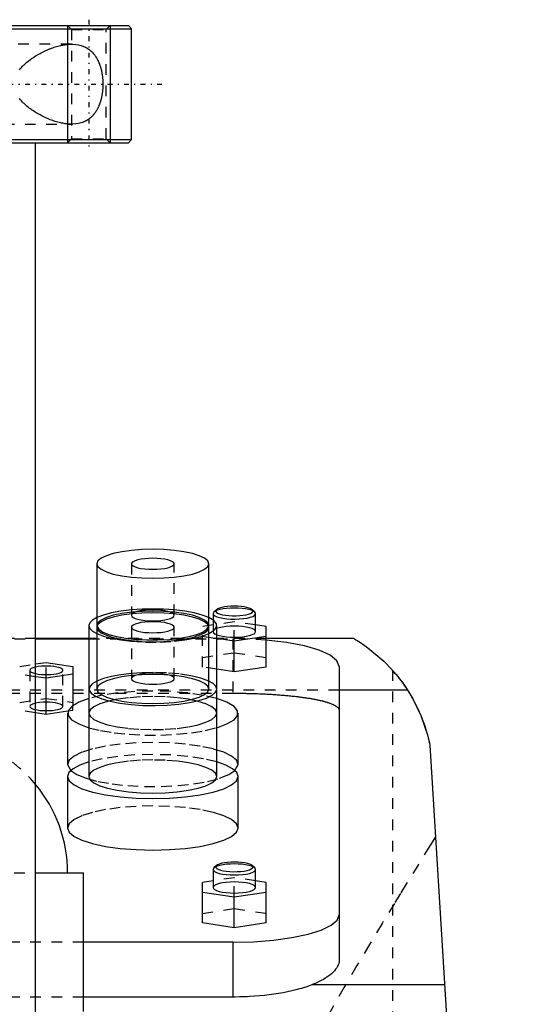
# Model space of a CAD drawing. Extents: x -90 to 90, y -1 to 703.
# Tile 7 of 7: x 9 to 57, y 592 to 685. Entities that reach past the tile are written whole.
import ezdxf

# ---------------------------------------------------------------- set-up
doc = ezdxf.new("R2010")
doc.units = 0
doc.linetypes.add('CENTER', pattern=[1.5, 0.45, -0.5, 0.05, -0.5])
doc.linetypes.add('DASHED', pattern=[2, 1, -1])
for name, color, linetype in [('AM_0', 7, 'CONTINUOUS'), ('AM_10', 7, 'CONTINUOUS'), ('AM_3', 7, 'DASHED'), ('AM_7', 7, 'CENTER')]:
    doc.layers.add(name, color=color, linetype=linetype)

msp = doc.modelspace()

# ---------------------------------------------------------------- linework, layer by layer
at = {"layer": 'AM_0', "color": 7, "linetype": 'CONTINUOUS'}
for p, q in [((-18.7, 684), (18.7, 684)), ((0.75, 683.7), (19, 683.7)), ((19, 683.7), (18.7, 684)), ((19, 673.3), (19, 683.7)), ((0.75, 673.3), (19, 673.3)), ((0.75, 673), (18.7, 673)), ((10, 589), (10, 673)), ((18.7, 673), (19, 673.3)), ((15.75, 633.506), (15.75, 627.71)), ((26.25, 627.71), (26.25, 633.506)), ((26.964, 629.198), (26.723, 628.974)), ((30.577, 628.974), (30.336, 629.198)), ((26.723, 628.974), (26.65, 628.835)), ((26.65, 628.835), (26.65, 628.233)), ((30.65, 627.145), (30.65, 628.835)), ((15, 627.71), (15, 613.547)), ((15.75, 627.71), (15.759, 627.633)), ((15.75, 627.553), (15.75, 621.758)), ((26.241, 627.633), (26.25, 627.71)), ((26.25, 621.758), (26.25, 627.553)), ((27, 613.547), (27, 627.71)), ((31.65, 627.616), (30.65, 627.765)), ((31.65, 623.822), (31.65, 627.616)), ((15, 626.5), (10, 626.5)), ((10, 626.47), (15, 626.47)), ((27, 626.518), (28.65, 626.271)), ((28.65, 626.271), (31.65, 626.719)), ((39.86, 626.5), (31.65, 626.5)), ((28.65, 623.374), (28.65, 626.271)), ((10, 624.107), (11, 624.257)), ((11, 624.257), (13.5, 623.883)), ((13.5, 623.883), (13.5, 620.221)), ((28.65, 623.374), (27, 623.62)), ((31.65, 623.822), (28.65, 623.374)), ((38.5, 623.882), (38.5, 596.365)), ((11, 622.763), (10, 622.912)), ((13.5, 623.136), (11, 622.763)), ((11, 619.382), (11, 622.763)), ((44.917, 621.65), (38.5, 621.65)), ((11, 619.382), (10, 619.531)), ((13.032, 619.686), (11, 619.382)), ((13, 619.5), (13, 614.671)), ((29, 614.671), (29, 619.5)), ((47, 616.5), (57, 453.55)), ((13, 614.671), (13.297, 614.112)), ((28.703, 614.112), (29, 614.671)), ((13, 613.547), (13, 608.718)), ((29, 608.718), (29, 613.547)), ((26.964, 605.192), (26.723, 604.968)), ((30.577, 604.968), (30.336, 605.192)), ((10.009, 604.5), (14.5, 604.5)), ((14.5, 591.5), (14.5, 604.5)), ((26.723, 604.968), (26.65, 604.829)), ((26.65, 604.829), (26.65, 603.139)), ((30.65, 604.829), (30.577, 604.968)), ((30.65, 603.139), (30.65, 604.829)), ((26.65, 603.76), (25.65, 603.61)), ((25.65, 599.816), (25.65, 603.61)), ((31.65, 603.61), (30.65, 603.76)), ((31.65, 599.816), (31.65, 603.61)), ((25.65, 602.714), (28.65, 602.266)), ((28.65, 602.266), (31.65, 602.714)), ((28.65, 599.368), (28.65, 602.266)), ((28.65, 599.368), (25.65, 599.816)), ((31.65, 599.816), (28.65, 599.368)), ((28.5, 598), (14.5, 598)), ((28.5, 598), (28.5, 592.859)), ((48.381, 594), (35.934, 594)), ((28.5, 592.859), (14.5, 592.859))]:
    msp.add_line(p, q, dxfattribs=at)
for points in [[(21, 634.865), (19.976, 634.839), (18.991, 634.761), (18.083, 634.636), (17.288, 634.467), (16.635, 634.261), (16.15, 634.026), (15.851, 633.771), (15.75, 633.506)], [(26.25, 633.506), (26.149, 633.771), (25.85, 634.026), (25.365, 634.261), (24.712, 634.467), (23.917, 634.636), (23.009, 634.761), (22.024, 634.839), (21, 634.865)], [(21, 634.024), (20.61, 634.014), (20.235, 633.984), (19.889, 633.936), (19.586, 633.872), (19.337, 633.794), (19.152, 633.704), (19.038, 633.607), (19, 633.506), (19.038, 633.405), (19.152, 633.308), (19.337, 633.218), (19.586, 633.14), (19.889, 633.076), (20.235, 633.028), (20.61, 632.998), (21, 632.988), (21.39, 632.998), (21.765, 633.028), (22.111, 633.076), (22.414, 633.14), (22.663, 633.218), (22.848, 633.308), (22.962, 633.405), (23, 633.506)], [(23, 633.506), (22.962, 633.607), (22.848, 633.704), (22.663, 633.794), (22.414, 633.872), (22.111, 633.936), (21.765, 633.984), (21.39, 634.014), (21, 634.024)], [(15.75, 633.506), (15.851, 633.241), (16.15, 632.986), (16.635, 632.751), (17.288, 632.545), (18.083, 632.376), (18.991, 632.251), (19.976, 632.173), (21, 632.147), (22.024, 632.173), (23.009, 632.251), (23.917, 632.376), (24.712, 632.545), (25.365, 632.751), (25.85, 632.986), (26.149, 633.241), (26.25, 633.506)], [(26.964, 629.198), (26.905, 629.111), (26.912, 629.024), (26.984, 628.938), (27.118, 628.858), (27.31, 628.785), (27.551, 628.724), (27.835, 628.676), (28.148, 628.642), (28.481, 628.626), (28.819, 628.626), (29.152, 628.642), (29.465, 628.676), (29.749, 628.724), (29.99, 628.785), (30.182, 628.858), (30.316, 628.938), (30.388, 629.024), (30.395, 629.111), (30.336, 629.198)], [(28.65, 629.529), (28.327, 629.522), (28.015, 629.498), (27.725, 629.461), (27.467, 629.41), (27.249, 629.348), (27.08, 629.276), (26.964, 629.198)], [(30.336, 629.198), (30.22, 629.276), (30.051, 629.348), (29.833, 629.41), (29.575, 629.461), (29.285, 629.498), (28.973, 629.522), (28.65, 629.529)], [(15.748, 628.461), (15.336, 628.223), (15.085, 627.97), (15, 627.71)], [(21, 628.912), (19.976, 628.886), (18.991, 628.809), (18.083, 628.683), (17.288, 628.514), (16.635, 628.308), (16.15, 628.073), (15.851, 627.818), (15.75, 627.553), (15.851, 627.288), (16.15, 627.033), (16.635, 626.798), (17.288, 626.592), (18.083, 626.423), (18.991, 626.298), (19.976, 626.22), (21, 626.194), (22.024, 626.22), (23.009, 626.298), (23.917, 626.423), (24.712, 626.592), (25.365, 626.798), (25.85, 627.033), (26.149, 627.288), (26.25, 627.553)], [(26.25, 627.553), (26.149, 627.818), (25.85, 628.073), (25.365, 628.308), (24.712, 628.514), (23.917, 628.683), (23.009, 628.809), (22.024, 628.886), (21, 628.912)], [(26.252, 626.96), (26.727, 627.247), (26.969, 627.554), (26.969, 627.867), (26.727, 628.173), (26.252, 628.461)], [(26.65, 628.835), (26.69, 628.732), (26.809, 628.633), (27.002, 628.542), (27.261, 628.462), (27.576, 628.398), (27.934, 628.352), (28.321, 628.324), (28.72, 628.318), (29.118, 628.332), (29.496, 628.366), (29.84, 628.419), (30.137, 628.489), (30.374, 628.572), (30.541, 628.667), (30.633, 628.768), (30.645, 628.871), (30.577, 628.974)], [(15, 627.71), (15.085, 627.45), (15.336, 627.198), (15.748, 626.96)], [(21, 628.071), (20.61, 628.061), (20.235, 628.031), (19.889, 627.984), (19.586, 627.919), (19.337, 627.841), (19.152, 627.751), (19.038, 627.654), (19, 627.553), (19.038, 627.452), (19.152, 627.355), (19.337, 627.266), (19.586, 627.187), (19.889, 627.123), (20.235, 627.075), (20.61, 627.045), (21, 627.036), (21.39, 627.045), (21.765, 627.075), (22.111, 627.123), (22.414, 627.187), (22.663, 627.266), (22.848, 627.355), (22.962, 627.452), (23, 627.553)], [(23, 627.553), (22.962, 627.654), (22.848, 627.751), (22.663, 627.841), (22.414, 627.919), (22.111, 627.984), (21.765, 628.031), (21.39, 628.061), (21, 628.071)], [(26.999, 626.852), (27.25, 626.775), (27.554, 626.711), (27.9, 626.665), (28.275, 626.636), (28.664, 626.627), (29.052, 626.637), (29.425, 626.667), (29.768, 626.715), (30.069, 626.78), (30.316, 626.858), (30.499, 626.947), (30.612, 627.044), (30.65, 627.145)], [(38.5, 623.882), (38.284, 624.417), (37.644, 624.929), (36.61, 625.396), (35.224, 625.798), (33.548, 626.116), (31.653, 626.338)], [(9.999, 623.203), (10.251, 623.158), (10.532, 623.127), (10.832, 623.111), (11.137, 623.11), (11.438, 623.125), (11.721, 623.155), (11.977, 623.198), (12.194, 623.254), (12.365, 623.32), (12.482, 623.393), (12.542, 623.47), (12.542, 623.549), (12.482, 623.627), (12.365, 623.7), (12.194, 623.766), (11.977, 623.821), (11.721, 623.865), (11.438, 623.895), (11.137, 623.909), (10.832, 623.909), (10.532, 623.892), (10.251, 623.861), (9.999, 623.816)], [(15.748, 622.508), (15.291, 622.235), (15.044, 621.945), (15.015, 621.647), (15.206, 621.354), (15.61, 621.075), (16.212, 620.822), (16.99, 620.603), (17.915, 620.426), (18.953, 620.298), (20.066, 620.224), (21.213, 620.206), (22.353, 620.245), (23.443, 620.339), (24.444, 620.486), (25.317, 620.679), (26.033, 620.912), (26.563, 621.176), (26.89, 621.461), (27, 621.758)], [(15.75, 621.758), (15.851, 621.493), (16.15, 621.238), (16.635, 621.003), (17.288, 620.797), (18.083, 620.628), (18.991, 620.502), (19.976, 620.425), (21, 620.399), (22.024, 620.425), (23.009, 620.502), (23.917, 620.628), (24.712, 620.797), (25.365, 621.003), (25.85, 621.238), (26.149, 621.493), (26.25, 621.758)], [(27, 621.758), (26.915, 622.018), (26.664, 622.27), (26.252, 622.508)], [(15, 620.87), (14.043, 620.522), (13.381, 620.132), (13.043, 619.714), (13.042, 619.288), (13.379, 618.87), (14.039, 618.48), (14.994, 618.132)], [(27.006, 618.132), (27.96, 618.479), (28.62, 618.87), (28.958, 619.287), (28.958, 619.713), (28.62, 620.13), (27.96, 620.521), (27.006, 620.868)], [(15, 614.917), (14.147, 614.615), (13.517, 614.279), (13.13, 613.919), (13, 613.547)], [(29, 613.547), (28.87, 613.919), (28.483, 614.279), (27.853, 614.615), (27, 614.917)], [(13, 613.547), (13.154, 613.143), (13.609, 612.755), (14.348, 612.397), (15.343, 612.083), (16.555, 611.826), (17.939, 611.634), (19.439, 611.516), (21, 611.477), (22.561, 611.516), (24.061, 611.634), (25.445, 611.826), (26.657, 612.083), (27.652, 612.397), (28.391, 612.755), (28.846, 613.143), (29, 613.547)], [(15, 613.547), (15.115, 613.244), (15.457, 612.953), (16.011, 612.684), (16.757, 612.449), (17.667, 612.256), (18.704, 612.113), (19.829, 612.024), (21, 611.994), (22.171, 612.024), (23.296, 612.113), (24.333, 612.256), (25.243, 612.449), (25.989, 612.684), (26.543, 612.953), (26.885, 613.244), (27, 613.547)], [(13, 608.718), (13.154, 608.314), (13.609, 607.926), (14.348, 607.568), (15.343, 607.254), (16.555, 606.996), (17.939, 606.805), (19.439, 606.687), (21, 606.647), (22.561, 606.687), (24.061, 606.805), (25.445, 606.996), (26.657, 607.254), (27.652, 607.568), (28.391, 607.926), (28.846, 608.314), (29, 608.718)], [(26.964, 605.192), (26.905, 605.103), (26.914, 605.013), (26.993, 604.926), (27.137, 604.843), (27.341, 604.77), (27.597, 604.709), (27.894, 604.662), (28.222, 604.632), (28.566, 604.618), (28.914, 604.623), (29.251, 604.646), (29.565, 604.685), (29.842, 604.739), (30.072, 604.807), (30.246, 604.885), (30.357, 604.971), (30.399, 605.06), (30.373, 605.15), (30.279, 605.237), (30.119, 605.317), (29.902, 605.387), (29.635, 605.445), (29.329, 605.488), (28.997, 605.515), (28.65, 605.524)], [(28.65, 605.524), (28.327, 605.516), (28.015, 605.493), (27.725, 605.455), (27.467, 605.405), (27.249, 605.342), (27.08, 605.271), (26.964, 605.192)], [(26.65, 604.829), (26.688, 604.728), (26.802, 604.631), (26.987, 604.542), (27.236, 604.463), (27.539, 604.399), (27.885, 604.351), (28.26, 604.322), (28.65, 604.312), (29.04, 604.322), (29.415, 604.351), (29.761, 604.399), (30.064, 604.463), (30.313, 604.542), (30.498, 604.631), (30.612, 604.728), (30.65, 604.829)], [(26.65, 603.139), (26.688, 603.038), (26.802, 602.941), (26.987, 602.851), (27.236, 602.773), (27.539, 602.709), (27.885, 602.661), (28.26, 602.631), (28.65, 602.621), (29.04, 602.631), (29.415, 602.661), (29.761, 602.709), (30.064, 602.773), (30.313, 602.851), (30.498, 602.941), (30.612, 603.038), (30.65, 603.139)], [(28.5, 598), (30.451, 598.05), (32.327, 598.197), (34.056, 598.436), (35.571, 598.758), (36.815, 599.15), (37.739, 599.598), (38.308, 600.083), (38.5, 600.588)]]:
    msp.add_lwpolyline(points, dxfattribs=at)
for points in [[(8.49, 679.852, 0), (8.579, 679.963, 0), (8.673, 680.071, 0), (8.77, 680.176, 0), (8.871, 680.278, 0), (8.922, 680.327, 0), (8.974, 680.376, 0), (9.079, 680.471, 0), (9.186, 680.562, 0), (9.293, 680.651, 0), (9.401, 680.735, 0), (9.509, 680.816, 0), (9.563, 680.856, 0), (9.617, 680.894, 0), (9.726, 680.969, 0), (9.836, 681.043, 0), (9.948, 681.115, 0), (10.062, 681.186, 0), (10.176, 681.254, 0), (10.234, 681.288, 0), (10.292, 681.321, 0), (10.409, 681.386, 0), (10.527, 681.448, 0), (10.645, 681.509, 0), (10.765, 681.568, 0), (10.884, 681.625, 0), (10.944, 681.652, 0), (11.004, 681.679, 0), (11.124, 681.731, 0), (11.245, 681.781, 0), (11.305, 681.806, 0), (11.365, 681.829, 0), (11.486, 681.875, 0), (11.606, 681.918, 0), (11.666, 681.938, 0), (11.726, 681.958, 0), (11.845, 681.996, 0), (11.964, 682.032, 0), (12.083, 682.065, 0), (12.2, 682.095, 0), (12.317, 682.123, 0), (12.375, 682.136, 0), (12.433, 682.148, 0), (12.548, 682.171, 0), (12.662, 682.19, 0), (12.775, 682.207, 0), (12.886, 682.221, 0), (12.996, 682.233, 0), (13.051, 682.237, 0), (13.105, 682.241, 0), (13.212, 682.247, 0), (13.318, 682.25, 0), (13.37, 682.25, 0)], [(13.37, 682.25, 0), (13.498, 682.248, 0), (13.757, 682.229, 0), (14.013, 682.19, 0), (14.14, 682.162, 0), (14.265, 682.128, 0), (14.409, 682.08, 0), (14.45, 682.065, 0), (14.49, 682.049, 0), (14.51, 682.041, 0), (14.53, 682.033, 0), (14.57, 682.016, 0), (14.609, 681.998, 0), (14.648, 681.979, 0), (14.687, 681.96, 0), (14.725, 681.94, 0), (14.744, 681.93, 0), (14.763, 681.919, 0), (14.801, 681.898, 0), (14.839, 681.876, 0), (14.876, 681.853, 0), (14.912, 681.829, 0), (14.949, 681.805, 0), (14.967, 681.792, 0), (14.985, 681.78, 0), (15.02, 681.754, 0), (15.055, 681.727, 0), (15.09, 681.7, 0), (15.124, 681.672, 0), (15.158, 681.644, 0), (15.175, 681.629, 0), (15.192, 681.614, 0), (15.225, 681.584, 0), (15.257, 681.554, 0), (15.289, 681.522, 0), (15.321, 681.49, 0), (15.352, 681.457, 0), (15.368, 681.441, 0), (15.383, 681.424, 0), (15.413, 681.39, 0), (15.443, 681.355, 0), (15.458, 681.338, 0), (15.472, 681.32, 0), (15.501, 681.284, 0), (15.529, 681.247, 0), (15.543, 681.228, 0), (15.557, 681.21, 0), (15.584, 681.172, 0), (15.611, 681.133, 0), (15.637, 681.094, 0), (15.663, 681.055, 0), (15.689, 681.014, 0), (15.701, 680.994, 0), (15.714, 680.973, 0), (15.738, 680.931, 0), (15.763, 680.888, 0), (15.786, 680.844, 0), (15.81, 680.799, 0), (15.833, 680.754, 0), (15.845, 680.73, 0), (15.856, 680.707, 0), (15.878, 680.66, 0), (15.9, 680.611, 0), (15.922, 680.562, 0), (15.943, 680.513, 0), (15.963, 680.462, 0), (15.973, 680.436, 0), (15.983, 680.411, 0), (16.003, 680.358, 0), (16.021, 680.306, 0), (16.04, 680.252, 0), (16.058, 680.198, 0), (16.075, 680.143, 0), (16.083, 680.116, 0), (16.091, 680.088, 0), (16.107, 680.032, 0), (16.123, 679.975, 0), (16.138, 679.918, 0), (16.152, 679.861, 0), (16.166, 679.803, 0), (16.172, 679.773, 0), (16.179, 679.744, 0), (16.191, 679.685, 0), (16.203, 679.626, 0), (16.209, 679.596, 0), (16.214, 679.566, 0), (16.225, 679.506, 0), (16.234, 679.446, 0), (16.239, 679.416, 0), (16.244, 679.385, 0), (16.252, 679.325, 0), (16.26, 679.264, 0), (16.268, 679.203, 0), (16.274, 679.141, 0), (16.281, 679.08, 0), (16.283, 679.049, 0), (16.286, 679.019, 0), (16.291, 678.957, 0), (16.295, 678.896, 0), (16.299, 678.834, 0), (16.302, 678.773, 0), (16.304, 678.712, 0), (16.305, 678.682, 0), (16.306, 678.651, 0), (16.307, 678.591, 0), (16.308, 678.53, 0), (16.308, 678.5, 0)], [(16.308, 678.5, 0), (16.308, 678.47, 0), (16.307, 678.409, 0), (16.306, 678.349, 0), (16.305, 678.318, 0), (16.304, 678.288, 0), (16.302, 678.227, 0), (16.299, 678.166, 0), (16.295, 678.104, 0), (16.291, 678.043, 0), (16.286, 677.981, 0), (16.283, 677.951, 0), (16.281, 677.92, 0), (16.274, 677.859, 0), (16.268, 677.797, 0), (16.26, 677.736, 0), (16.252, 677.675, 0), (16.244, 677.615, 0), (16.239, 677.584, 0), (16.234, 677.554, 0), (16.225, 677.494, 0), (16.214, 677.434, 0), (16.209, 677.404, 0), (16.203, 677.374, 0), (16.191, 677.315, 0), (16.179, 677.256, 0), (16.172, 677.227, 0), (16.166, 677.197, 0), (16.152, 677.139, 0), (16.138, 677.082, 0), (16.123, 677.025, 0), (16.107, 676.968, 0), (16.091, 676.912, 0), (16.083, 676.884, 0), (16.075, 676.857, 0), (16.058, 676.802, 0), (16.04, 676.748, 0), (16.021, 676.694, 0), (16.003, 676.642, 0), (15.983, 676.589, 0), (15.973, 676.564, 0), (15.963, 676.538, 0), (15.943, 676.487, 0), (15.922, 676.438, 0), (15.9, 676.389, 0), (15.878, 676.34, 0), (15.856, 676.293, 0), (15.845, 676.27, 0), (15.833, 676.246, 0), (15.81, 676.201, 0), (15.786, 676.156, 0), (15.763, 676.112, 0), (15.738, 676.069, 0), (15.714, 676.027, 0), (15.701, 676.006, 0), (15.689, 675.986, 0), (15.663, 675.945, 0), (15.637, 675.906, 0), (15.611, 675.867, 0), (15.584, 675.828, 0), (15.557, 675.79, 0), (15.543, 675.772, 0), (15.529, 675.753, 0), (15.501, 675.716, 0), (15.472, 675.68, 0), (15.458, 675.662, 0), (15.443, 675.645, 0), (15.413, 675.61, 0), (15.383, 675.576, 0), (15.368, 675.559, 0), (15.352, 675.543, 0), (15.321, 675.51, 0), (15.289, 675.478, 0), (15.257, 675.446, 0), (15.225, 675.416, 0), (15.192, 675.386, 0), (15.175, 675.371, 0), (15.158, 675.356, 0), (15.124, 675.328, 0), (15.09, 675.3, 0), (15.055, 675.273, 0), (15.02, 675.246, 0), (14.985, 675.22, 0), (14.967, 675.208, 0), (14.949, 675.195, 0), (14.912, 675.171, 0), (14.876, 675.147, 0), (14.839, 675.124, 0), (14.801, 675.102, 0), (14.763, 675.081, 0), (14.744, 675.07, 0), (14.725, 675.06, 0), (14.687, 675.04, 0), (14.648, 675.021, 0), (14.609, 675.002, 0), (14.57, 674.984, 0), (14.53, 674.967, 0), (14.51, 674.959, 0), (14.49, 674.951, 0), (14.45, 674.935, 0), (14.409, 674.92, 0), (14.265, 674.872, 0), (14.14, 674.838, 0), (14.013, 674.81, 0), (13.757, 674.771, 0), (13.498, 674.752, 0), (13.37, 674.75, 0)], [(13.37, 674.75, 0), (13.318, 674.75, 0), (13.212, 674.753, 0), (13.105, 674.759, 0), (13.051, 674.763, 0), (12.996, 674.767, 0), (12.886, 674.779, 0), (12.775, 674.793, 0), (12.662, 674.81, 0), (12.548, 674.829, 0), (12.433, 674.852, 0), (12.375, 674.864, 0), (12.317, 674.877, 0), (12.2, 674.905, 0), (12.083, 674.935, 0), (11.964, 674.968, 0), (11.845, 675.004, 0), (11.726, 675.042, 0), (11.666, 675.062, 0), (11.606, 675.082, 0), (11.486, 675.125, 0), (11.365, 675.171, 0), (11.305, 675.194, 0), (11.245, 675.219, 0), (11.124, 675.269, 0), (11.004, 675.321, 0), (10.944, 675.348, 0), (10.884, 675.375, 0), (10.765, 675.432, 0), (10.645, 675.491, 0), (10.527, 675.552, 0), (10.409, 675.614, 0), (10.292, 675.679, 0), (10.234, 675.712, 0), (10.176, 675.746, 0), (10.062, 675.814, 0), (9.948, 675.885, 0), (9.836, 675.957, 0), (9.726, 676.031, 0), (9.617, 676.106, 0), (9.563, 676.144, 0), (9.509, 676.184, 0), (9.401, 676.265, 0), (9.293, 676.349, 0), (9.186, 676.438, 0), (9.079, 676.529, 0), (8.974, 676.624, 0), (8.922, 676.673, 0), (8.871, 676.722, 0), (8.77, 676.824, 0), (8.673, 676.929, 0), (8.579, 677.037, 0), (8.49, 677.148, 0)], [(39.86, 626.5, 0), (39.89, 626.483, 0), (39.966, 626.438, 0), (40.065, 626.378, 0), (40.123, 626.343, 0), (40.186, 626.304, 0), (40.328, 626.215, 0), (40.489, 626.112, 0), (41.184, 625.629, 0), (42.688, 624.363, 0), (43.5, 623.519, 0)], [(43.813, 623.156, 0), (43.795, 623.166, 0), (43.763, 623.187, 0), (43.732, 623.208, 0), (43.717, 623.218, 0), (43.703, 623.228, 0), (43.676, 623.249, 0), (43.651, 623.269, 0), (43.628, 623.29, 0), (43.607, 623.31, 0), (43.588, 623.331, 0), (43.579, 623.341, 0), (43.571, 623.351, 0), (43.555, 623.371, 0), (43.542, 623.391, 0), (43.53, 623.411, 0), (43.521, 623.431, 0), (43.513, 623.451, 0), (43.51, 623.461, 0), (43.507, 623.47, 0), (43.503, 623.49, 0), (43.501, 623.509, 0), (43.5, 623.519, 0)], [(43.5, 623.519, 0), (43.501, 623.518, 0), (43.507, 623.511, 0), (43.521, 623.495, 0), (43.531, 623.485, 0), (43.542, 623.472, 0), (43.57, 623.44, 0), (43.604, 623.4, 0), (43.646, 623.352, 0), (43.695, 623.295, 0), (43.75, 623.23, 0), (43.78, 623.195, 0), (43.812, 623.157, 0), (43.878, 623.077, 0), (43.951, 622.988, 0), (44.027, 622.893, 0), (44.108, 622.791, 0), (44.191, 622.683, 0), (44.234, 622.627, 0), (44.277, 622.57, 0), (44.365, 622.452, 0), (44.455, 622.329, 0), (44.501, 622.265, 0)], [(43.813, 623.156, 0), (44.002, 622.924, 0), (44.376, 622.437, 0), (44.74, 621.92, 0), (44.917, 621.65, 0)], [(44.917, 621.65, 0), (45.37, 620.898, 0), (46.163, 619.261, 0), (46.775, 617.458, 0), (47, 616.5, 0)], [(38.5, 596.365, 0), (38.498, 596.297, 0), (38.483, 596.16, 0), (38.451, 596.021, 0), (38.429, 595.952, 0), (38.403, 595.882, 0), (38.339, 595.741, 0), (38.258, 595.601, 0), (38.16, 595.461, 0), (38.045, 595.321, 0), (37.914, 595.183, 0), (37.842, 595.114, 0), (37.766, 595.046, 0), (37.603, 594.911, 0), (37.424, 594.779, 0), (37.23, 594.649, 0), (37.022, 594.522, 0), (36.801, 594.399, 0), (36.685, 594.339, 0), (36.567, 594.28, 0), (36.321, 594.165, 0), (36.065, 594.054, 0), (35.934, 594, 0)], [(35.934, 594, 0), (35.78, 593.943, 0), (35.465, 593.833, 0), (35.133, 593.728, 0), (34.961, 593.676, 0), (34.783, 593.626, 0), (34.416, 593.529, 0), (34.033, 593.436, 0), (33.635, 593.35, 0), (33.223, 593.269, 0), (32.799, 593.195, 0), (32.584, 593.161, 0), (32.366, 593.128, 0), (31.923, 593.068, 0), (31.473, 593.016, 0), (31.018, 592.97, 0), (30.559, 592.933, 0), (30.098, 592.903, 0), (29.867, 592.891, 0), (29.637, 592.881, 0), (29.179, 592.867, 0), (28.725, 592.86, 0), (28.5, 592.859, 0)]]:
    msp.add_polyline3d(points, dxfattribs=at)
msp.add_arc((0, 604.5), 13, 0, 39.71514, dxfattribs=at)
at = {"layer": 'AM_10', "color": 7, "linetype": 'CONTINUOUS'}
for p, q in [((13, 684), (13, 673)), ((17, 684), (17, 673))]:
    msp.add_line(p, q, dxfattribs=at)
at = {"layer": 'AM_3', "color": 6, "linetype": 'DASHED'}
for p, q in [((13, 684), (13.379, 683.621)), ((13.379, 683.621), (13.379, 673.379)), ((13.379, 683.621), (16.621, 683.621)), ((16.621, 683.621), (17, 684)), ((16.621, 673.379), (16.621, 683.621)), ((13.37, 682.25), (3, 682.25)), ((3, 674.75), (13.37, 674.75)), ((13.379, 673.379), (13, 673)), ((13.379, 673.379), (16.621, 673.379)), ((17, 673), (16.621, 673.379)), ((19, 633.506), (19, 628.676)), ((23, 628.676), (23, 633.506)), ((19.075, 628.817), (19, 628.676)), ((26.65, 628.233), (26.65, 627.145)), ((19, 627.553), (19, 622.724)), ((23, 622.724), (23, 627.553)), ((28.65, 628.064), (25.65, 627.616)), ((25.65, 623.822), (25.65, 627.616)), ((28.65, 626.271), (28.65, 628.064)), ((30.65, 627.765), (28.65, 628.064)), ((10, 626.5), (-10, 626.5)), ((-10, 626.47), (10, 626.47)), ((31.65, 626.5), (15, 626.5)), ((15, 626.47), (28.5, 626.47)), ((25.65, 626.719), (27, 626.518)), ((28.5, 626.47), (28.5, 621.365)), ((25.65, 624.718), (28.65, 625.167)), ((28.65, 625.167), (31.65, 624.718)), ((8.5, 623.883), (10, 624.107)), ((9.45, 623.51), (9.45, 620.129)), ((11, 622.763), (11, 624.257)), ((12.55, 620.129), (12.55, 623.51)), ((27, 623.62), (25.65, 623.822)), ((43.5, 623.519), (43.5, 453.55)), ((10, 622.912), (8.5, 623.136)), ((38.5, 621.65), (-38.5, 621.65)), ((-28.5, 621.365), (28.5, 621.365)), ((8.5, 620.503), (11, 620.876)), ((11, 620.876), (13.5, 620.503)), ((13.5, 619.755), (13.5, 620.221)), ((10, 619.531), (8.5, 619.755)), ((13.5, 619.755), (13.032, 619.686)), ((-10.009, 604.5), (10.009, 604.5)), ((28.65, 604.059), (26.65, 603.76)), ((28.65, 602.266), (28.65, 604.059)), ((30.65, 603.76), (28.65, 604.059)), ((25.65, 600.713), (28.65, 601.161)), ((28.65, 601.161), (31.65, 600.713)), ((14.5, 598), (-14.5, 598)), ((14.5, 592.859), (-14.5, 592.859))]:
    msp.add_line(p, q, dxfattribs=at)
for points in [[(18.998, 629.174), (18.01, 629.057), (17.12, 628.895), (16.357, 628.694), (15.748, 628.461)], [(21, 629.069), (19.976, 629.043), (18.991, 628.966), (18.083, 628.84), (17.288, 628.671), (16.635, 628.465), (16.15, 628.23), (15.851, 627.976), (15.75, 627.71)], [(21, 629.263), (19.984, 629.241), (18.998, 629.174)], [(19, 628.676), (19.038, 628.575), (19.152, 628.478), (19.337, 628.389), (19.586, 628.31), (19.889, 628.246), (20.235, 628.198), (20.61, 628.169), (21, 628.159), (21.39, 628.169), (21.765, 628.198), (22.111, 628.246), (22.414, 628.31), (22.663, 628.389), (22.848, 628.478), (22.962, 628.575), (23, 628.676), (22.962, 628.777), (22.848, 628.874), (22.663, 628.964), (22.414, 629.042), (22.111, 629.107), (21.765, 629.155), (21.39, 629.184), (21, 629.194)], [(21, 629.194), (20.632, 629.185), (20.276, 629.159), (19.945, 629.116), (19.65, 629.058), (19.402, 628.987), (19.208, 628.906), (19.075, 628.817)], [(23.002, 629.174), (22.016, 629.241), (21, 629.263)], [(26.25, 627.71), (26.149, 627.976), (25.85, 628.23), (25.365, 628.465), (24.712, 628.671), (23.917, 628.84), (23.009, 628.966), (22.024, 629.043), (21, 629.069)], [(26.252, 628.461), (25.643, 628.694), (24.88, 628.895), (23.99, 629.057), (23.002, 629.174)], [(28.65, 629.353), (28.281, 629.344), (27.924, 629.317), (27.593, 629.274), (27.298, 629.216), (27.049, 629.145), (26.855, 629.063), (26.723, 628.974)], [(30.577, 628.974), (30.445, 629.063), (30.251, 629.145), (30.002, 629.216), (29.707, 629.274), (29.376, 629.317), (29.019, 629.344), (28.65, 629.353)], [(15.759, 627.633), (15.925, 627.363), (16.297, 627.106), (16.861, 626.875), (17.592, 626.677), (18.462, 626.521), (19.435, 626.413), (20.471, 626.359), (21.529, 626.359), (22.565, 626.413), (23.538, 626.521), (24.408, 626.677), (25.139, 626.875), (25.703, 627.106), (26.075, 627.363), (26.241, 627.633)], [(28.65, 627.662), (28.258, 627.652), (27.881, 627.622), (27.534, 627.574), (27.23, 627.509), (26.982, 627.43), (26.798, 627.34), (26.686, 627.242), (26.65, 627.14), (26.692, 627.039), (26.81, 626.942), (26.999, 626.852)], [(30.65, 627.145), (30.612, 627.246), (30.498, 627.343), (30.313, 627.432), (30.064, 627.511), (29.761, 627.575), (29.415, 627.623), (29.04, 627.652), (28.65, 627.662)], [(15.748, 626.96), (16.357, 626.727), (17.12, 626.526), (18.01, 626.364), (18.998, 626.247)], [(23.002, 626.247), (23.99, 626.364), (24.88, 626.526), (25.643, 626.727), (26.252, 626.96)], [(31.653, 626.338), (30.097, 626.437), (28.5, 626.47)], [(18.998, 626.247), (20.321, 626.167), (21.679, 626.167), (23.002, 626.247)], [(9.999, 623.816), (9.768, 623.753), (9.594, 623.679), (9.486, 623.596), (9.45, 623.51)], [(9.45, 623.51), (9.486, 623.423), (9.594, 623.341), (9.768, 623.266), (9.999, 623.203)], [(18.998, 623.221), (18.01, 623.104), (17.12, 622.942), (16.357, 622.741), (15.748, 622.508)], [(21, 623.116), (19.976, 623.09), (18.991, 623.013), (18.083, 622.887), (17.288, 622.718), (16.635, 622.513), (16.15, 622.278), (15.851, 622.023), (15.75, 621.758)], [(21, 623.311), (19.984, 623.288), (18.998, 623.221)], [(21, 623.241), (20.61, 623.231), (20.235, 623.202), (19.889, 623.154), (19.586, 623.09), (19.337, 623.011), (19.152, 622.922), (19.038, 622.825), (19, 622.724)], [(19, 622.724), (19.038, 622.623), (19.152, 622.525), (19.337, 622.436), (19.586, 622.357), (19.889, 622.293), (20.235, 622.245), (20.61, 622.216), (21, 622.206), (21.39, 622.216), (21.765, 622.245), (22.111, 622.293), (22.414, 622.357), (22.663, 622.436), (22.848, 622.525), (22.962, 622.623), (23, 622.724)], [(26.252, 622.508), (25.52, 622.779), (24.582, 623.003), (23.482, 623.171), (22.27, 623.275), (21, 623.311)], [(23, 622.724), (22.962, 622.825), (22.848, 622.922), (22.663, 623.011), (22.414, 623.09), (22.111, 623.154), (21.765, 623.202), (21.39, 623.231), (21, 623.241)], [(26.25, 621.758), (26.149, 622.023), (25.85, 622.278), (25.365, 622.513), (24.712, 622.718), (23.917, 622.887), (23.009, 623.013), (22.024, 623.09), (21, 623.116)], [(21, 621.571), (19.317, 621.524), (17.708, 621.387), (16.248, 621.166), (15, 620.87)], [(27.006, 620.868), (25.757, 621.165), (24.295, 621.387), (22.686, 621.524), (21, 621.571)], [(14.994, 618.132), (16.092, 617.865), (17.365, 617.656), (18.766, 617.512), (20.246, 617.439), (21.754, 617.439), (23.234, 617.512), (24.635, 617.656), (25.908, 617.865), (27.006, 618.132)], [(29, 614.671), (28.846, 615.075), (28.391, 615.463), (27.652, 615.821), (26.657, 616.135), (25.445, 616.392), (24.061, 616.584), (22.561, 616.702), (21, 616.741), (19.439, 616.702), (17.939, 616.584), (16.555, 616.392), (15.343, 616.135), (14.348, 615.821), (13.609, 615.463), (13.154, 615.075), (13, 614.671)], [(21, 615.618), (19.317, 615.571), (17.708, 615.434), (16.248, 615.213), (15, 614.917)], [(27, 614.917), (25.752, 615.213), (24.292, 615.434), (22.683, 615.571), (21, 615.618)], [(21, 615.1), (19.829, 615.07), (18.704, 614.982), (17.667, 614.838), (16.757, 614.645), (16.011, 614.41), (15.457, 614.142), (15.115, 613.85), (15, 613.547)], [(27, 613.547), (26.885, 613.85), (26.543, 614.142), (25.989, 614.41), (25.243, 614.645), (24.333, 614.838), (23.296, 614.982), (22.171, 615.07), (21, 615.1)], [(13.297, 614.112), (13.878, 613.728), (14.742, 613.381), (15.854, 613.085), (17.171, 612.853), (18.64, 612.692), (20.203, 612.611), (21.797, 612.611), (23.36, 612.692), (24.829, 612.853), (26.146, 613.085), (27.258, 613.381), (28.122, 613.728), (28.703, 614.112)], [(29, 608.718), (28.846, 609.122), (28.391, 609.51), (27.652, 609.868), (26.657, 610.182), (25.445, 610.44), (24.061, 610.631), (22.561, 610.749), (21, 610.788), (19.439, 610.749), (17.939, 610.631), (16.555, 610.44), (15.343, 610.182), (14.348, 609.868), (13.609, 609.51), (13.154, 609.122), (13, 608.718)], [(28.65, 605.347), (28.281, 605.338), (27.924, 605.312), (27.593, 605.269), (27.298, 605.211), (27.049, 605.14), (26.855, 605.058), (26.723, 604.968)], [(30.577, 604.968), (30.445, 605.058), (30.251, 605.14), (30.002, 605.211), (29.707, 605.269), (29.376, 605.312), (29.019, 605.338), (28.65, 605.347)], [(28.65, 603.657), (28.26, 603.647), (27.885, 603.617), (27.539, 603.569), (27.236, 603.505), (26.987, 603.427), (26.802, 603.337), (26.688, 603.24), (26.65, 603.139)], [(30.65, 603.139), (30.612, 603.24), (30.498, 603.337), (30.313, 603.427), (30.064, 603.505), (29.761, 603.569), (29.415, 603.617), (29.04, 603.647), (28.65, 603.657)]]:
    msp.add_lwpolyline(points, dxfattribs=at)
for points in [[(27, 619.5), (26.885, 619.803), (26.543, 620.094), (25.989, 620.363), (25.243, 620.598), (24.333, 620.791), (23.296, 620.935), (22.171, 621.023), (21, 621.053), (19.829, 621.023), (18.704, 620.935), (17.667, 620.791), (16.757, 620.598), (16.011, 620.363), (15.457, 620.094), (15.115, 619.803), (15, 619.5), (15.115, 619.197), (15.457, 618.906), (16.011, 618.637), (16.757, 618.402), (17.667, 618.209), (18.704, 618.065), (19.829, 617.977), (21, 617.947), (22.171, 617.977), (23.296, 618.065), (24.333, 618.209), (25.243, 618.402), (25.989, 618.637), (26.543, 618.906), (26.885, 619.197)], [(12.55, 620.129), (12.52, 620.207), (12.432, 620.283), (12.289, 620.352), (12.096, 620.413), (11.861, 620.463), (11.593, 620.5), (11.302, 620.522), (11, 620.53), (10.698, 620.522), (10.407, 620.5), (10.139, 620.463), (9.904, 620.413), (9.711, 620.352), (9.568, 620.283), (9.48, 620.207), (9.45, 620.129), (9.48, 620.051), (9.568, 619.976), (9.711, 619.906), (9.904, 619.845), (10.139, 619.795), (10.407, 619.758), (10.698, 619.736), (11, 619.728), (11.302, 619.736), (11.593, 619.758), (11.861, 619.795), (12.096, 619.845), (12.289, 619.906), (12.432, 619.976), (12.52, 620.051)]]:
    msp.add_lwpolyline(points, close=True, dxfattribs=at)
for points in [[(44.501, 622.265, 0), (44.577, 622.158, 0), (44.732, 621.931, 0), (44.892, 621.689, 0), (44.973, 621.563, 0), (45.054, 621.433, 0), (45.218, 621.161, 0), (45.382, 620.876, 0), (45.544, 620.578, 0), (45.704, 620.268, 0), (45.861, 619.946, 0), (45.937, 619.781, 0), (46.013, 619.613, 0), (46.159, 619.271, 0), (46.298, 618.92, 0), (46.431, 618.562, 0), (46.555, 618.196, 0), (46.671, 617.825, 0), (46.725, 617.638, 0), (46.777, 617.45, 0), (46.874, 617.071, 0), (46.96, 616.691, 0), (47, 616.5, 0)], [(28.5, 621.365, 0), (28.57, 621.365, 0), (28.711, 621.364, 0), (28.852, 621.364, 0), (28.922, 621.363, 0), (28.993, 621.363, 0), (29.136, 621.362, 0), (29.278, 621.36, 0), (29.421, 621.358, 0), (29.564, 621.356, 0), (29.708, 621.354, 0), (29.78, 621.352, 0), (29.852, 621.351, 0), (29.995, 621.347, 0), (30.139, 621.344, 0), (30.283, 621.34, 0), (30.427, 621.336, 0), (30.571, 621.332, 0), (30.642, 621.329, 0), (30.714, 621.327, 0), (30.857, 621.322, 0), (31.001, 621.316, 0), (31.072, 621.313, 0), (31.143, 621.31, 0), (31.285, 621.304, 0), (31.427, 621.298, 0), (31.498, 621.294, 0), (31.568, 621.291, 0), (31.709, 621.284, 0), (31.849, 621.276, 0), (31.989, 621.268, 0), (32.127, 621.26, 0), (32.265, 621.252, 0), (32.334, 621.247, 0), (32.402, 621.243, 0), (32.538, 621.234, 0), (32.674, 621.224, 0), (32.808, 621.215, 0), (32.941, 621.205, 0), (33.073, 621.194, 0), (33.139, 621.189, 0), (33.204, 621.184, 0), (33.334, 621.173, 0), (33.463, 621.161, 0), (33.591, 621.15, 0), (33.717, 621.138, 0), (33.842, 621.126, 0), (33.904, 621.12, 0), (33.965, 621.114, 0), (34.087, 621.101, 0), (34.208, 621.088, 0), (34.327, 621.075, 0), (34.444, 621.062, 0), (34.56, 621.048, 0), (34.618, 621.041, 0), (34.675, 621.034, 0), (34.788, 621.02, 0), (34.899, 621.006, 0), (35.008, 620.991, 0), (35.116, 620.976, 0), (35.222, 620.961, 0), (35.274, 620.954, 0), (35.326, 620.946, 0), (35.428, 620.931, 0), (35.528, 620.915, 0), (35.578, 620.908, 0), (35.627, 620.9, 0), (35.724, 620.884, 0), (35.821, 620.867, 0), (35.869, 620.859, 0), (35.917, 620.851, 0), (36.011, 620.834, 0), (36.105, 620.817, 0), (36.197, 620.799, 0), (36.288, 620.782, 0), (36.377, 620.763, 0), (36.422, 620.754, 0), (36.465, 620.745, 0), (36.552, 620.726, 0), (36.637, 620.707, 0), (36.721, 620.688, 0), (36.803, 620.669, 0), (36.884, 620.649, 0), (36.924, 620.639, 0), (36.963, 620.629, 0), (37.04, 620.609, 0), (37.116, 620.588, 0), (37.19, 620.568, 0), (37.262, 620.547, 0), (37.332, 620.526, 0), (37.366, 620.515, 0), (37.4, 620.504, 0), (37.466, 620.483, 0), (37.531, 620.461, 0), (37.594, 620.439, 0), (37.654, 620.417, 0), (37.713, 620.394, 0), (37.741, 620.383, 0), (37.769, 620.372, 0), (37.824, 620.349, 0), (37.876, 620.326, 0), (37.927, 620.303, 0), (37.975, 620.28, 0), (38.021, 620.256, 0), (38.043, 620.245, 0), (38.065, 620.233, 0), (38.107, 620.209, 0), (38.147, 620.186, 0), (38.166, 620.174, 0), (38.185, 620.162, 0), (38.22, 620.138, 0), (38.254, 620.114, 0), (38.27, 620.102, 0), (38.285, 620.09, 0), (38.314, 620.066, 0), (38.341, 620.042, 0), (38.366, 620.017, 0), (38.388, 619.993, 0), (38.409, 619.969, 0), (38.418, 619.957, 0), (38.427, 619.944, 0), (38.444, 619.92, 0), (38.458, 619.896, 0), (38.47, 619.871, 0), (38.48, 619.847, 0), (38.488, 619.823, 0), (38.491, 619.811, 0), (38.494, 619.799, 0), (38.498, 619.774, 0), (38.5, 619.75, 0), (38.5, 619.738, 0)], [(47.528, 607.894, 0), (47.006, 607.043, 0), (45.931, 605.298, 0), (44.821, 603.499, 0), (44.254, 602.579, 0), (43.681, 601.647, 0), (42.519, 599.747, 0), (41.34, 597.8, 0), (40.152, 595.808, 0), (38.962, 593.775, 0), (37.778, 591.703, 0), (37.191, 590.652, 0), (36.609, 589.592, 0), (35.462, 587.444, 0), (34.348, 585.259, 0), (33.277, 583.038, 0), (32.26, 580.78, 0), (31.309, 578.484, 0), (30.863, 577.322, 0), (30.438, 576.149, 0), (29.661, 573.773, 0), (28.993, 571.353, 0), (28.705, 570.125, 0)]]:
    msp.add_polyline3d(points, dxfattribs=at)
msp.add_arc((0, 604.5), 13, 39.71514, 140.28486, dxfattribs=at)
at = {"layer": 'AM_7', "color": 4, "linetype": 'CENTER'}
for p, q in [((15, 684.55), (15, 672.45)), ((-22, 678.5), (22, 678.5))]:
    msp.add_line(p, q, dxfattribs=at)

doc.saveas('drawing.dxf')
